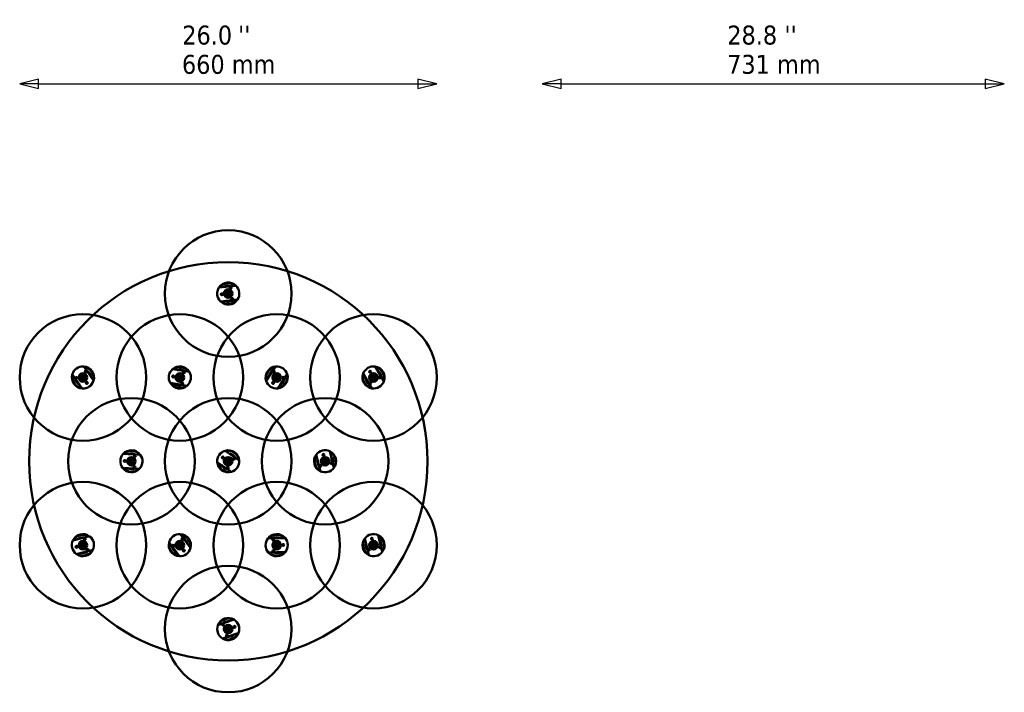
# Model space of a CAD drawing. Header units: millimetres. Extents: x 118 to 2000, y 588 to 2805.
# Tile 1 of 8: x 118 to 1675, y 588 to 1652. Entities that reach past the tile are written whole.
import ezdxf

# ---------------------------------------------------------------- set-up
doc = ezdxf.new("R2010")
doc.units = ezdxf.units.MM
doc.header["$LTSCALE"] = 10
for name, color, linetype, lineweight in [('Symbol (ISO)', 7, 'Continuous', 25), ('Widoczne (ISO)', 7, 'Continuous', 50), ('Wymiar (ISO)', 7, 'Continuous', 25)]:
    doc.layers.add(name, color=color, linetype=linetype, lineweight=lineweight)
doc.styles.add('Tekst notatki (ISO)', font='tahoma.ttf')

msp = doc.modelspace()

# ---------------------------------------------------------------- linework, layer by layer
at = {"layer": 'Widoczne (ISO)'}
for p, q in [((460.2, 1231.1), (433.1, 1228.3)), ((443, 1220.1), (445.7, 1220.5)), ((444.7, 1219.1), (443, 1220.1)), ((445, 1217.6), (443.6, 1216.2)), ((446.2, 1216.5), (443.6, 1216.2)), ((445.8, 1219.3), (444.7, 1219.1)), ((444.7, 1219.1), (445, 1217.6)), ((445, 1217.6), (446, 1217.8)), ((445.7, 1220.5), (449.4, 1221)), ((449.6, 1219.8), (445.8, 1219.3)), ((446, 1217.8), (449.8, 1218.3)), ((450, 1217.1), (446.2, 1216.5)), ((449.4, 1221), (452.1, 1221.4)), ((450.7, 1220), (449.6, 1219.8)), ((449.8, 1218.3), (450.9, 1218.5)), ((452.6, 1217.5), (450, 1217.1)), ((450.7, 1220), (452.1, 1221.4)), ((450.9, 1218.5), (450.7, 1220)), ((450.9, 1218.5), (452.6, 1217.5)), ((435.4, 1206.4), (462.5, 1209.3)), ((201.2, 1091), (216.8, 1068.7)), ((234.8, 1081.3), (219.2, 1103.6)), ((386.4, 1094.9), (359.5, 1099.1)), ((522.7, 1103.5), (507.7, 1080.8)), ((526.1, 1068.7), (541.1, 1091.4)), ((661.2, 1092.2), (675.1, 1068.8)), ((694, 1080), (680.1, 1103.4)), ((213.2, 1087.4), (215.8, 1087.8)), ((215, 1086.4), (213.2, 1087.4)), ((215.2, 1084.9), (213.8, 1083.4)), ((216.5, 1083.8), (213.8, 1083.4)), ((216, 1086.6), (215, 1086.4)), ((215, 1086.4), (215.2, 1084.9)), ((215.2, 1084.9), (216.3, 1085.1)), ((215.8, 1087.8), (219.6, 1088.4)), ((219.8, 1087.2), (216, 1086.6)), ((216.3, 1085.1), (220, 1085.7)), ((220.2, 1084.4), (216.5, 1083.8)), ((219.6, 1088.4), (222.2, 1088.8)), ((220.9, 1087.3), (219.8, 1087.2)), ((220, 1085.7), (221.1, 1085.9)), ((222.9, 1084.9), (220.2, 1084.4)), ((220.9, 1087.3), (222.2, 1088.8)), ((221.1, 1085.9), (220.9, 1087.3)), ((221.1, 1085.9), (222.9, 1084.9)), ((356.1, 1077.4), (383, 1073.1)), ((366.3, 1087.2), (369, 1087.7)), ((368.1, 1086.3), (366.3, 1087.2)), ((368.4, 1084.8), (367.1, 1083.3)), ((369.7, 1083.8), (367.1, 1083.3)), ((369.2, 1086.5), (368.1, 1086.3)), ((368.1, 1086.3), (368.4, 1084.8)), ((368.4, 1084.8), (369.5, 1085)), ((369, 1087.7), (372.7, 1088.4)), ((372.9, 1087.2), (369.2, 1086.5)), ((369.5, 1085), (373.2, 1085.7)), ((373.5, 1084.5), (369.7, 1083.8)), ((372.7, 1088.4), (375.4, 1088.9)), ((374, 1087.4), (372.9, 1087.2)), ((373.2, 1085.7), (374.3, 1085.9)), ((376.1, 1085), (373.5, 1084.5)), ((374, 1087.4), (375.4, 1088.9)), ((374.3, 1085.9), (374, 1087.4)), ((374.3, 1085.9), (376.1, 1085)), ((519.6, 1087.4), (522.2, 1087.8)), ((521.3, 1086.4), (519.6, 1087.4)), ((521.6, 1084.9), (520.2, 1083.4)), ((522.8, 1083.9), (520.2, 1083.4)), ((522.4, 1086.6), (521.3, 1086.4)), ((521.3, 1086.4), (521.6, 1084.9)), ((521.6, 1084.9), (522.7, 1085.1)), ((522.2, 1087.8), (526, 1088.4)), ((526.2, 1087.2), (522.4, 1086.6)), ((522.7, 1085.1), (526.4, 1085.7)), ((526.6, 1084.4), (522.8, 1083.9)), ((526, 1088.4), (528.6, 1088.8)), ((527.3, 1087.3), (526.2, 1087.2)), ((526.4, 1085.7), (527.5, 1085.8)), ((529.2, 1084.9), (526.6, 1084.4)), ((527.3, 1087.3), (528.6, 1088.8)), ((527.5, 1085.8), (527.3, 1087.3)), ((527.5, 1085.8), (529.2, 1084.9)), ((672.8, 1087.5), (675.4, 1087.8)), ((674.5, 1086.4), (672.8, 1087.5)), ((674.7, 1085), (673.3, 1083.5)), ((676, 1083.9), (673.3, 1083.5)), ((675.6, 1086.6), (674.5, 1086.4)), ((674.5, 1086.4), (674.7, 1085)), ((674.7, 1085), (675.8, 1085.1)), ((675.4, 1087.8), (679.2, 1088.4)), ((679.4, 1087.1), (675.6, 1086.6)), ((675.8, 1085.1), (679.6, 1085.7)), ((679.8, 1084.4), (676, 1083.9)), ((679.2, 1088.4), (681.9, 1088.8)), ((680.5, 1087.3), (679.4, 1087.1)), ((679.6, 1085.7), (680.7, 1085.8)), ((682.4, 1084.8), (679.8, 1084.4)), ((680.5, 1087.3), (681.9, 1088.8)), ((680.7, 1085.8), (680.5, 1087.3)), ((680.7, 1085.8), (682.4, 1084.8)), ((465.3, 954.8), (442.8, 970.2)), ((615, 943), (608.3, 969.4)), ((308.8, 963.8), (281.6, 965.1)), ((289.8, 954.8), (292.5, 955.2)), ((291.5, 953.8), (289.8, 954.8)), ((291.8, 952.3), (290.4, 950.8)), ((293, 951.2), (290.4, 950.8)), ((292.6, 953.9), (291.5, 953.8)), ((291.5, 953.8), (291.8, 952.3)), ((291.8, 952.3), (292.9, 952.4)), ((292.5, 955.2), (296.2, 955.7)), ((296.4, 954.5), (292.6, 953.9)), ((292.9, 952.4), (296.6, 953)), ((296.8, 951.8), (293, 951.2)), ((296.2, 955.7), (298.9, 956.1)), ((297.5, 954.6), (296.4, 954.5)), ((296.6, 953), (297.7, 953.2)), ((299.5, 952.1), (296.8, 951.8)), ((297.5, 954.6), (298.9, 956.1)), ((297.7, 953.2), (297.5, 954.6)), ((297.7, 953.2), (299.5, 952.1)), ((430.4, 952.1), (452.8, 936.7)), ((443, 954.8), (445.6, 955.2)), ((444.7, 953.8), (443, 954.8)), ((445, 952.3), (443.6, 950.8)), ((446.2, 951.2), (443.6, 950.8)), ((445.8, 953.9), (444.7, 953.8)), ((444.7, 953.8), (445, 952.3)), ((445, 952.3), (446, 952.4)), ((445.6, 955.2), (449.4, 955.7)), ((449.6, 954.5), (445.8, 953.9)), ((446, 952.4), (449.8, 953)), ((450, 951.8), (446.2, 951.2)), ((449.4, 955.7), (452.1, 956.1)), ((450.7, 954.6), (449.6, 954.5)), ((449.8, 953), (450.9, 953.2)), ((452.6, 952.1), (450, 951.8)), ((450.7, 954.6), (452.1, 956.1)), ((450.9, 953.2), (450.7, 954.6)), ((450.9, 953.2), (452.6, 952.1)), ((587, 963.9), (593.7, 937.5)), ((596.2, 954.7), (598.8, 955.2)), ((597.9, 953.7), (596.2, 954.7)), ((598.2, 952.3), (596.8, 950.8)), ((599.4, 951.2), (596.8, 950.8)), ((599, 953.9), (597.9, 953.7)), ((597.9, 953.7), (598.2, 952.3)), ((598.2, 952.3), (599.2, 952.4)), ((598.8, 955.2), (602.6, 955.7)), ((602.8, 954.5), (599, 953.9)), ((599.2, 952.4), (603, 953)), ((603.2, 951.8), (599.4, 951.2)), ((602.6, 955.7), (605.2, 956.1)), ((603.9, 954.6), (602.8, 954.5)), ((603, 953), (604.1, 953.2)), ((605.8, 952.2), (603.2, 951.8)), ((603.9, 954.6), (605.2, 956.1)), ((604.1, 953.2), (603.9, 954.6)), ((604.1, 953.2), (605.8, 952.2)), ((280.5, 943.1), (307.7, 941.8)), ((228.6, 834.8), (202.2, 828.2)), ((388.2, 816.4), (372, 838.3)), ((537.7, 832.1), (510.5, 831.4)), ((663.7, 831.4), (670.1, 805)), ((691.5, 810.1), (685.1, 836.6)), ((207.5, 806.8), (233.9, 813.4)), ((213.2, 822.1), (215.8, 822.5)), ((215, 821.1), (213.2, 822.1)), ((215.2, 819.6), (213.8, 818.1)), ((216.5, 818.5), (213.8, 818.1)), ((216, 821.2), (215, 821.1)), ((215, 821.1), (215.2, 819.6)), ((215.2, 819.6), (216.3, 819.8)), ((215.8, 822.5), (219.6, 823.1)), ((219.8, 821.8), (216, 821.2)), ((216.3, 819.8), (220, 820.3)), ((220.2, 819.1), (216.5, 818.5)), ((219.6, 823.1), (222.3, 823.5)), ((220.9, 822), (219.8, 821.8)), ((220, 820.3), (221.1, 820.5)), ((222.9, 819.5), (220.2, 819.1)), ((220.9, 822), (222.3, 823.5)), ((221.1, 820.5), (220.9, 822)), ((221.1, 820.5), (222.9, 819.5)), ((354.3, 825.2), (370.5, 803.3)), ((366.4, 822.1), (369, 822.5)), ((368.1, 821.1), (366.4, 822.1)), ((368.4, 819.6), (367, 818.1)), ((369.6, 818.5), (367, 818.1)), ((369.2, 821.2), (368.1, 821.1)), ((368.1, 821.1), (368.4, 819.6)), ((368.4, 819.6), (369.5, 819.8)), ((369, 822.5), (372.8, 823.1)), ((373, 821.8), (369.2, 821.2)), ((369.5, 819.8), (373.2, 820.3)), ((373.4, 819.1), (369.6, 818.5)), ((372.8, 823.1), (375.4, 823.5)), ((374.1, 822), (373, 821.8)), ((373.2, 820.3), (374.3, 820.5)), ((376.1, 819.5), (373.4, 819.1)), ((374.1, 822), (375.4, 823.5)), ((374.3, 820.5), (374.1, 822)), ((374.3, 820.5), (376.1, 819.5)), ((511.1, 809.4), (538.3, 810.1)), ((519.6, 822.2), (522.3, 822.5)), ((521.3, 821.1), (519.6, 822.2)), ((521.5, 819.6), (520.1, 818.2)), ((522.8, 818.6), (520.1, 818.2)), ((522.4, 821.3), (521.3, 821.1)), ((521.3, 821.1), (521.5, 819.6)), ((521.5, 819.6), (522.6, 819.8)), ((522.3, 822.5), (526, 823)), ((526.2, 821.8), (522.4, 821.3)), ((522.6, 819.8), (526.4, 820.3)), ((526.6, 819.1), (522.8, 818.6)), ((526, 823), (528.7, 823.4)), ((527.3, 821.9), (526.2, 821.8)), ((526.4, 820.3), (527.5, 820.4)), ((529.2, 819.4), (526.6, 819.1)), ((527.3, 821.9), (528.7, 823.4)), ((527.5, 820.4), (527.3, 821.9)), ((527.5, 820.4), (529.2, 819.4)), ((672.8, 822.1), (675.4, 822.5)), ((674.5, 821.1), (672.8, 822.1)), ((674.7, 819.6), (673.4, 818.1)), ((676, 818.5), (673.4, 818.1)), ((675.6, 821.2), (674.5, 821.1)), ((674.5, 821.1), (674.7, 819.6)), ((674.7, 819.6), (675.8, 819.8)), ((675.4, 822.5), (679.2, 823.1)), ((679.4, 821.8), (675.6, 821.2)), ((675.8, 819.8), (679.6, 820.3)), ((679.8, 819.1), (676, 818.5)), ((679.2, 823.1), (681.8, 823.5)), ((680.5, 822), (679.4, 821.8)), ((679.6, 820.3), (680.7, 820.5)), ((682.4, 819.5), (679.8, 819.1)), ((680.5, 822), (681.8, 823.5)), ((680.7, 820.5), (680.5, 822)), ((680.7, 820.5), (682.4, 819.5)), ((457.1, 703), (431.4, 694.1)), ((443, 689.4), (445.6, 689.8)), ((444.7, 688.4), (443, 689.4)), ((445, 686.9), (443.6, 685.5)), ((446.2, 685.9), (443.6, 685.5)), ((445.8, 688.6), (444.7, 688.4)), ((444.7, 688.4), (445, 686.9)), ((445, 686.9), (446, 687.1)), ((445.6, 689.8), (449.4, 690.4)), ((449.6, 689.1), (445.8, 688.6)), ((446, 687.1), (449.8, 687.7)), ((450, 686.4), (446.2, 685.9)), ((449.4, 690.4), (452.1, 690.8)), ((450.7, 689.3), (449.6, 689.1)), ((449.8, 687.7), (450.9, 687.8)), ((452.6, 686.8), (450, 686.4)), ((450.7, 689.3), (452.1, 690.8)), ((450.9, 687.8), (450.7, 689.3)), ((450.9, 687.8), (452.6, 686.8)), ((438.6, 673.3), (464.3, 682.2))]:
    msp.add_line(p, q, dxfattribs=at)
for centre, radius in [((447.8, 1218.8), 100.1), ((447.8, 953.5), 315), ((437.4, 1217.7), 1.5), ((437.4, 1217.7), 1.19), ((447.8, 1218.8), 6.75), ((447.8, 1218.8), 6.5), ((447.8, 1218.8), 6), ((452.1, 1228.4), 1.5), ((452.1, 1228.4), 1.19), ((454, 1210.3), 1.5), ((454, 1210.3), 1.19), ((218, 1086.1), 100.1), ((371.2, 1086.1), 100.1), ((524.4, 1086.1), 100.1), ((677.6, 1086.1), 100.1), ((218, 1086.1), 6.75), ((218, 1086.1), 6.5), ((218, 1086.1), 6), ((222.5, 1095.6), 1.5), ((222.5, 1095.6), 1.19), ((371.2, 1086.1), 6.75), ((371.2, 1086.1), 6.5), ((371.2, 1086.1), 6), ((377.8, 1094.3), 1.5), ((377.8, 1094.3), 1.19), ((524.4, 1086.1), 6.75), ((524.4, 1086.1), 6.5), ((519.7, 1095.5), 1.5), ((524.4, 1086.1), 6), ((519.7, 1095.5), 1.19), ((672.2, 1095.2), 1.5), ((677.6, 1086.1), 6.75), ((672.2, 1095.2), 1.19), ((677.6, 1086.1), 6.5), ((677.6, 1086.1), 6), ((207.6, 1085.2), 1.5), ((207.6, 1085.2), 1.19), ((224.1, 1077.5), 1.5), ((224.1, 1077.5), 1.19), ((360.8, 1087.8), 1.5), ((360.8, 1087.8), 1.19), ((375, 1076.3), 1.5), ((375, 1076.3), 1.19), ((518.6, 1077.4), 1.5), ((518.6, 1077.4), 1.19), ((534.9, 1085.5), 1.5), ((534.9, 1085.5), 1.19), ((672.5, 1077), 1.5), ((672.5, 1077), 1.19), ((688.1, 1086.3), 1.5), ((688.1, 1086.3), 1.19), ((294.6, 953.5), 100.1), ((447.8, 953.5), 100.1), ((601, 953.5), 100.1), ((284.1, 954), 1.5), ((284.1, 954), 1.19), ((294.6, 953.5), 6.75), ((294.6, 953.5), 6.5), ((294.6, 953.5), 6), ((300.3, 962.3), 1.5), ((300.3, 962.3), 1.19), ((439.2, 959.4), 1.5), ((439.2, 959.4), 1.19), ((447.8, 953.5), 6.75), ((447.8, 953.5), 6.5), ((447.8, 953.5), 6), ((457.3, 958), 1.5), ((457.3, 958), 1.19), ((601, 953.5), 6.75), ((601, 953.5), 6.5), ((601, 953.5), 6), ((598.4, 963.6), 1.5), ((598.4, 963.6), 1.19), ((611.1, 950.6), 1.5), ((611.1, 950.6), 1.19), ((299.4, 944.1), 1.5), ((299.4, 944.1), 1.19), ((447, 943), 1.5), ((447, 943), 1.19), ((593.5, 946.1), 1.5), ((593.5, 946.1), 1.19), ((218, 820.8), 100.1), ((371.2, 820.8), 100.1), ((524.4, 820.8), 100.1), ((677.6, 820.8), 100.1), ((218, 820.8), 6.75), ((218, 820.8), 6.5), ((218, 820.8), 6), ((220.9, 830.9), 1.5), ((220.9, 830.9), 1.19), ((371.2, 820.8), 6.75), ((371.2, 820.8), 6.5), ((371.2, 820.8), 6), ((375.4, 830.4), 1.5), ((375.4, 830.4), 1.19), ((518.9, 829.7), 1.5), ((518.9, 829.7), 1.19), ((524.4, 820.8), 6.75), ((524.4, 820.8), 6.5), ((524.4, 820.8), 6), ((677.6, 820.8), 6.75), ((677.6, 820.8), 6.5), ((677.6, 820.8), 6), ((675.1, 831), 1.5), ((675.1, 831), 1.19), ((207.8, 818.2), 1.5), ((207.8, 818.2), 1.19), ((225.3, 813.2), 1.5), ((225.3, 813.2), 1.19), ((360.8, 819.6), 1.5), ((360.8, 819.6), 1.19), ((377.5, 812.3), 1.5), ((377.5, 812.3), 1.19), ((519.4, 811.6), 1.5), ((519.4, 811.6), 1.19), ((534.9, 821.1), 1.5), ((534.9, 821.1), 1.19), ((670, 813.6), 1.5), ((670, 813.6), 1.19), ((687.7, 817.8), 1.5), ((687.7, 817.8), 1.19), ((447.8, 688.1), 100.1), ((439.9, 695), 1.5), ((439.9, 695), 1.19), ((447.8, 688.1), 6.75), ((447.8, 688.1), 6.5), ((447.8, 688.1), 6), ((457.7, 691.6), 1.5), ((457.7, 691.6), 1.19), ((445.8, 677.8), 1.5), ((445.8, 677.8), 1.19)]:
    msp.add_circle(centre, radius, dxfattribs=at)
for centre, radius, start, end in [((447.8, 1218.8), 17.5, 44.9257, 147.0361), ((447.8, 1218.8), 16.5, 47.7912, 144.1706), ((447.8, 1218.8), 12.6, 66.7047, 125.2571), ((447.8, 1218.8), 17.5, 327.0361, 44.9257), ((447.8, 1218.8), 17.5, 147.0361, 224.9257), ((442, 1226.3), 3, 83.6305, 108.3313), ((447.8, 1218.8), 5, 164.6062, 211.7626), ((447.8, 1218.8), 5, 31.7626, 164.6062), ((447.8, 1218.8), 5, 211.7626, 344.6062), ((447.8, 1218.8), 5, 344.6062, 31.7626), ((447.8, 1218.8), 17.5, 224.9257, 327.0361), ((447.8, 1218.8), 16.5, 227.7912, 324.1706), ((447.8, 1218.8), 12.6, 246.7047, 305.2571), ((444.2, 1210), 3, 246.9683, 304.9935), ((218, 1086.1), 17.5, 163.9331, 266.0435), ((218, 1086.1), 17.5, 86.0435, 163.9331), ((218, 1086.1), 5, 32.6788, 165.5225), ((218, 1086.1), 17.5, 343.9331, 86.0435), ((218, 1086.1), 16.5, 346.7986, 83.1779), ((218, 1086.1), 12.6, 5.712, 64.2645), ((371.2, 1086.1), 17.5, 132.0962, 209.9858), ((371.2, 1086.1), 17.5, 29.9858, 132.0962), ((371.2, 1086.1), 16.5, 32.8513, 129.2307), ((371.2, 1086.1), 5, 34.2837, 167.1274), ((371.2, 1086.1), 12.6, 51.7648, 110.3172), ((367.5, 1094.9), 3, 68.6906, 93.3914), ((371.2, 1086.1), 17.5, 312.0962, 29.9858), ((524.4, 1086.1), 17.5, 95.538, 197.6484), ((524.4, 1086.1), 16.5, 98.4035, 194.7828), ((524.4, 1086.1), 12.6, 117.3169, 175.8694), ((524.4, 1086.1), 5, 32.4618, 165.3054), ((524.4, 1086.1), 17.5, 17.6484, 95.538), ((524.4, 1086.1), 17.5, 275.538, 17.6484), ((524.4, 1086.1), 16.5, 278.4035, 14.7828), ((677.6, 1086.1), 17.5, 159.6666, 261.777), ((677.6, 1086.1), 16.5, 162.5321, 258.9115), ((677.6, 1086.1), 17.5, 81.777, 159.6666), ((677.6, 1086.1), 5, 31.7314, 164.575), ((677.6, 1086.1), 17.5, 339.6666, 81.777), ((677.6, 1086.1), 16.5, 342.5321, 78.9115), ((677.6, 1086.1), 12.6, 1.4456, 59.998), ((682, 1094.6), 3, 18.3714, 43.0722), ((218, 1086.1), 16.5, 166.7986, 263.1779), ((218, 1086.1), 12.6, 185.712, 244.2645), ((214.3, 1077.4), 3, 202.6379, 227.3386), ((218, 1086.1), 5, 165.5225, 212.6788), ((218, 1086.1), 5, 212.6788, 345.5225), ((218, 1086.1), 17.5, 266.0435, 343.9331), ((218, 1086.1), 5, 345.5225, 32.6788), ((227.5, 1087.3), 3, 5.9757, 64.0008), ((371.2, 1086.1), 17.5, 209.9858, 312.0962), ((371.2, 1086.1), 16.5, 212.8513, 309.2307), ((371.2, 1086.1), 12.6, 231.7648, 290.3172), ((365.5, 1078.5), 3, 232.0284, 290.0536), ((371.2, 1086.1), 5, 167.1274, 214.2837), ((371.2, 1086.1), 5, 214.2837, 347.1274), ((371.2, 1086.1), 5, 347.1274, 34.2837), ((524.4, 1086.1), 17.5, 197.6484, 275.538), ((514.9, 1086.4), 3, 134.2428, 158.9435), ((524.4, 1086.1), 5, 165.3054, 212.4618), ((524.4, 1086.1), 5, 212.4618, 345.3054), ((524.4, 1086.1), 5, 345.3054, 32.4618), ((524.4, 1086.1), 12.6, 297.3169, 355.8694), ((528.9, 1077.8), 3, 297.5806, 355.6057), ((677.6, 1086.1), 12.6, 181.4456, 239.998), ((668.1, 1085.7), 3, 181.7092, 239.7344), ((677.6, 1086.1), 5, 164.575, 211.7314), ((677.6, 1086.1), 5, 211.7314, 344.575), ((677.6, 1086.1), 17.5, 261.777, 339.6666), ((677.6, 1086.1), 5, 344.575, 31.7314), ((294.6, 953.5), 17.5, 36.1347, 138.2451), ((294.6, 953.5), 16.5, 39.0002, 135.3796), ((294.6, 953.5), 12.6, 57.9137, 116.4661), ((447.8, 953.5), 17.5, 106.5075, 184.3971), ((447.8, 953.5), 17.5, 4.3971, 106.5075), ((447.8, 953.5), 16.5, 7.2626, 103.642), ((447.8, 953.5), 12.6, 26.1761, 84.7285), ((448.3, 962.9), 3, 43.1019, 67.8027), ((601, 953.5), 17.5, 65.4734, 143.3631), ((601, 953.5), 17.5, 323.3631, 65.4734), ((601, 953.5), 16.5, 326.2286, 62.6079), ((294.6, 953.5), 17.5, 138.2451, 216.1347), ((290, 961.8), 3, 74.8395, 99.5403), ((294.6, 953.5), 5, 164.7635, 211.9198), ((294.6, 953.5), 5, 31.9198, 164.7635), ((294.6, 953.5), 5, 211.9198, 344.7635), ((294.6, 953.5), 5, 344.7635, 31.9198), ((294.6, 953.5), 17.5, 318.2451, 36.1347), ((447.8, 953.5), 17.5, 184.3971, 286.5075), ((447.8, 953.5), 16.5, 187.2626, 283.642), ((447.8, 953.5), 5, 164.8346, 211.991), ((447.8, 953.5), 5, 31.991, 164.8346), ((447.8, 953.5), 5, 211.991, 344.8346), ((447.8, 953.5), 5, 344.8346, 31.991), ((447.8, 953.5), 17.5, 286.5075, 4.3971), ((601, 953.5), 17.5, 143.3631, 245.4734), ((601, 953.5), 16.5, 146.2286, 242.6079), ((601, 953.5), 12.6, 165.142, 223.6945), ((591.8, 955.7), 3, 165.4057, 223.4308), ((601, 953.5), 5, 165.0215, 212.1778), ((601, 953.5), 5, 32.1778, 165.0215), ((601, 953.5), 5, 212.1778, 345.0215), ((601, 953.5), 5, 345.0215, 32.1778), ((601, 953.5), 12.6, 345.142, 43.6945), ((607.6, 960.3), 3, 2.0679, 26.7686), ((294.6, 953.5), 17.5, 216.1347, 318.2451), ((294.6, 953.5), 16.5, 219.0002, 315.3796), ((294.6, 953.5), 12.6, 237.9137, 296.4661), ((289.7, 945.3), 3, 238.1773, 296.2025), ((447.8, 953.5), 12.6, 206.1761, 264.7285), ((439.4, 949.1), 3, 206.4397, 264.4649), ((601, 953.5), 17.5, 245.4734, 323.3631), ((218, 820.8), 17.5, 155.0863, 232.9759), ((218, 820.8), 17.5, 52.9759, 155.0863), ((218, 820.8), 16.5, 55.8414, 152.2208), ((218, 820.8), 12.6, 74.7549, 133.3073), ((211.2, 827.4), 3, 91.6807, 116.3815), ((218, 820.8), 5, 32.3799, 165.2235), ((218, 820.8), 17.5, 335.0863, 52.9759), ((371.2, 820.8), 17.5, 87.4905, 165.3801), ((371.2, 820.8), 5, 32.3073, 165.151), ((371.2, 820.8), 17.5, 345.3801, 87.4905), ((371.2, 820.8), 16.5, 348.2456, 84.625), ((371.2, 820.8), 12.6, 7.1591, 65.7115), ((524.4, 820.8), 17.5, 142.522, 220.4116), ((524.4, 820.8), 17.5, 40.4116, 142.522), ((524.4, 820.8), 16.5, 43.2771, 139.6565), ((524.4, 820.8), 12.6, 62.1906, 120.743), ((524.4, 820.8), 5, 31.2478, 164.0915), ((528.7, 829.3), 3, 62.4542, 120.4794), ((524.4, 820.8), 17.5, 322.522, 40.4116), ((677.6, 820.8), 17.5, 142.5123, 244.6227), ((677.6, 820.8), 16.5, 145.3778, 241.7572), ((677.6, 820.8), 17.5, 64.6227, 142.5123), ((677.6, 820.8), 5, 32.2568, 165.1004), ((677.6, 820.8), 17.5, 322.5123, 64.6227), ((677.6, 820.8), 16.5, 325.3778, 61.7572), ((677.6, 820.8), 12.6, 344.2913, 42.8438), ((684.3, 827.6), 3, 1.2172, 25.9179), ((218, 820.8), 17.5, 232.9759, 335.0863), ((218, 820.8), 16.5, 235.8414, 332.2208), ((218, 820.8), 5, 165.2235, 212.3799), ((218, 820.8), 5, 212.3799, 345.2235), ((218, 820.8), 12.6, 254.7549, 313.3073), ((218, 820.8), 5, 345.2235, 32.3799), ((371.2, 820.8), 17.5, 165.3801, 267.4905), ((371.2, 820.8), 16.5, 168.2456, 264.625), ((371.2, 820.8), 12.6, 187.1591, 245.7115), ((367.7, 812), 3, 204.0849, 228.7857), ((371.2, 820.8), 5, 165.151, 212.3073), ((371.2, 820.8), 5, 212.3073, 345.151), ((371.2, 820.8), 17.5, 267.4905, 345.3801), ((371.2, 820.8), 5, 345.151, 32.3073), ((380.6, 822.2), 3, 7.4227, 65.4479), ((524.4, 820.8), 17.5, 220.4116, 322.522), ((524.4, 820.8), 16.5, 223.2771, 319.6565), ((524.4, 820.8), 12.6, 242.1906, 300.743), ((524.4, 820.8), 5, 164.0915, 211.2478), ((524.4, 820.8), 5, 211.2478, 344.0915), ((524.4, 820.8), 5, 344.0915, 31.2478), ((529.6, 812.9), 3, 259.1164, 283.8172), ((677.6, 820.8), 12.6, 164.2913, 222.8438), ((668.4, 823.2), 3, 164.5549, 222.5801), ((677.6, 820.8), 17.5, 244.6227, 322.5123), ((677.6, 820.8), 5, 165.1004, 212.2568), ((677.6, 820.8), 5, 212.2568, 345.1004), ((677.6, 820.8), 5, 345.1004, 32.2568), ((215.7, 811.6), 3, 255.0185, 313.0437), ((447.8, 688.1), 17.5, 58.0347, 160.1451), ((447.8, 688.1), 16.5, 60.9002, 157.2795), ((447.8, 688.1), 17.5, 340.1451, 58.0347), ((447.8, 688.1), 17.5, 160.1451, 238.0347), ((447.8, 688.1), 12.6, 79.8136, 138.3661), ((447.8, 688.1), 5, 164.7779, 211.9342), ((447.8, 688.1), 5, 31.9342, 164.7779), ((447.8, 688.1), 5, 211.9342, 344.7779), ((449.3, 697.5), 3, 80.0773, 138.1024), ((447.8, 688.1), 5, 344.7779, 31.9342), ((447.8, 688.1), 17.5, 238.0347, 340.1451), ((447.8, 688.1), 16.5, 240.9002, 337.2795), ((447.8, 688.1), 12.6, 259.8136, 318.3661), ((455.2, 682.1), 3, 276.7395, 301.4402)]:
    msp.add_arc(centre, radius, start, end, dxfattribs=at)
at = {"layer": 'Wymiar (ISO)'}
for p, q in [((147.9, 1558.2), (117.9, 1550.7)), ((147.9, 1543.2), (147.9, 1558.2)), ((777.7, 1550.7), (747.7, 1558.2)), ((747.7, 1558.2), (747.7, 1543.2)), ((974.4, 1558.2), (944.4, 1550.7)), ((974.4, 1543.2), (974.4, 1558.2)), ((1675.3, 1550.7), (1645.3, 1558.2)), ((1645.3, 1558.2), (1645.3, 1543.2)), ((147.9, 1550.7), (117.9, 1550.7)), ((117.9, 1550.7), (147.9, 1543.2)), ((147.9, 1550.7), (747.7, 1550.7)), ((747.7, 1550.7), (777.7, 1550.7)), ((747.7, 1543.2), (777.7, 1550.7)), ((974.4, 1550.7), (944.4, 1550.7)), ((944.4, 1550.7), (974.4, 1543.2)), ((974.4, 1550.7), (1645.3, 1550.7)), ((1645.3, 1550.7), (1675.3, 1550.7)), ((1645.3, 1543.2), (1675.3, 1550.7))]:
    msp.add_line(p, q, dxfattribs=at)
at = {"layer": 'Wymiar (ISO)', "flags": 128}
for points in [[(147.9, 1558.2), (117.9, 1550.7), (147.9, 1543.2), (147.9, 1558.2)], [(747.7, 1543.2), (777.7, 1550.7), (747.7, 1558.2), (747.7, 1543.2)], [(974.4, 1558.2), (944.4, 1550.7), (974.4, 1543.2), (974.4, 1558.2)], [(1645.3, 1543.2), (1675.3, 1550.7), (1645.3, 1558.2), (1645.3, 1543.2)]]:
    msp.add_lwpolyline(points, dxfattribs=at)
at = {"layer": 'Wymiar (ISO)'}
for points in [[(147.9, 1558.2), (117.9, 1550.7), (147.9, 1543.2), (147.9, 1558.2)], [(747.7, 1543.2), (777.7, 1550.7), (747.7, 1558.2), (747.7, 1543.2)], [(974.4, 1558.2), (944.4, 1550.7), (974.4, 1543.2), (974.4, 1558.2)], [(1645.3, 1543.2), (1675.3, 1550.7), (1645.3, 1558.2), (1645.3, 1543.2)]]:
    msp.add_solid(points, dxfattribs=at)

# ---------------------------------------------------------------- texts
at = {"layer": 'Symbol (ISO)', "char_height": 30, "attachment_point": 1, "style": 'Tekst notatki (ISO)'}
for insert in [(463.4, 1642.7), (1327.5, 1642.6)]:
    msp.add_mtext("\\fTahoma|b0|i0;''", dxfattribs=dict(at, insert=insert))
at = {"layer": 'Wymiar (ISO)', "char_height": 30, "attachment_point": 7, "style": 'Tekst notatki (ISO)'}
for s, insert in [('26.0', (375.1, 1612.2)), ('28.8', (1237.2, 1612.2)), ('660 mm', (374.6, 1565.9)), ('731 mm', (1237, 1565.9))]:
    msp.add_mtext(s, dxfattribs=dict(at, insert=insert))

doc.saveas('drawing.dxf')
